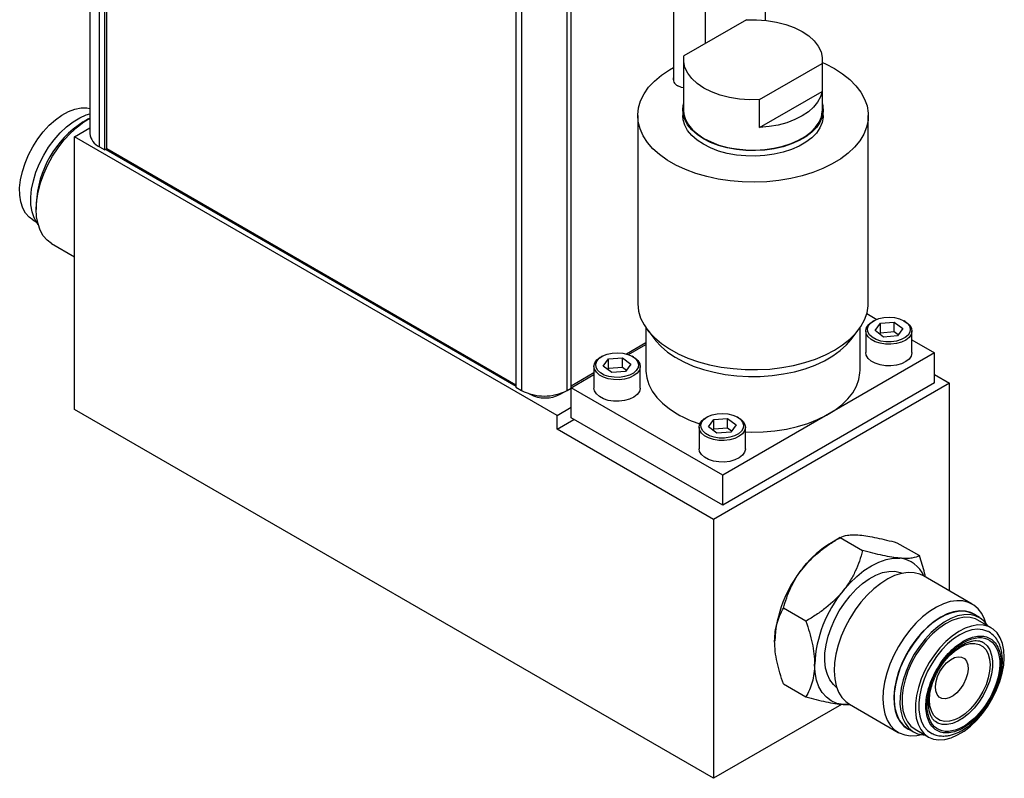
# Model space of a CAD drawing. Header units: millimetres. Extents: x 724 to 1561, y 449 to 1015.
# Tile 6 of 7: x 1415 to 1561, y 631 to 744. Entities that reach past the tile are written whole.
import ezdxf

# ---------------------------------------------------------------- set-up
doc = ezdxf.new("R2010")
doc.units = ezdxf.units.MM
doc.header["$LTSCALE"] = 5

msp = doc.modelspace()

# ---------------------------------------------------------------- linework, layer by layer
at = {"color": 7, "linetype": 'Continuous', "lineweight": 25}
for p, q in [((1425.27, 835.53), (1425.27, 726.65)), ((1426.67, 724.7), (1426.67, 833.58)), ((1427.5, 724.21), (1427.5, 833.1)), ((1427.77, 724.37), (1427.77, 833.26)), ((1488.44, 797.92), (1488.44, 689.03)), ((1489.28, 797.44), (1489.28, 688.55)), ((1496.03, 688.55), (1496.03, 797.44)), ((1496.62, 688.89), (1496.62, 797.78)), ((1525.45, 743.44), (1525.45, 754.35)), ((1511.81, 748.21), (1511.81, 734.4)), ((1516.57, 740.02), (1516.57, 748.21)), ((1522.62, 743.51), (1513.36, 738.16)), ((1513.31, 737.6), (1513.31, 730.13)), ((1533.89, 730.13), (1533.89, 737.6)), ((1524.59, 731.68), (1533.84, 737.03)), ((1533.84, 737.03), (1533.84, 732.88)), ((1524.59, 727.54), (1533.84, 732.88)), ((1524.59, 727.54), (1524.59, 731.68)), ((1513.19, 730.13), (1513.19, 729.3)), ((1534.02, 729.3), (1534.02, 730.13)), ((1425.08, 728.82), (1424.27, 728.36)), ((1506.51, 729.3), (1506.51, 701.51)), ((1540.7, 701.51), (1540.7, 729.3)), ((1422.98, 726.18), (1425.27, 727.5)), ((1422.98, 685.76), (1422.98, 726.18)), ((1494.54, 684.86), (1422.98, 726.18)), ((1426.67, 724.7), (1427.5, 724.21)), ((1427.77, 724.37), (1427.5, 724.21)), ((1427.65, 724.3), (1488.44, 689.2)), ((1488.44, 689.35), (1427.77, 724.37)), ((1417.31, 716.31), (1417.31, 715.37)), ((1416.78, 713.87), (1417.29, 713.57)), ((1419.59, 710.35), (1422.98, 708.39)), ((1540.48, 699.95), (1541.96, 699.1)), ((1541.51, 698.88), (1541.33, 698.78)), ((1541.7, 697.43), (1542.49, 698.53)), ((1542.49, 698.53), (1544.54, 698.69)), ((1542.49, 697.07), (1542.49, 698.53)), ((1544.54, 698.69), (1545.8, 697.74)), ((1544.54, 697.23), (1544.54, 698.69)), ((1546.18, 698.78), (1546, 698.88)), ((1507.73, 697.85), (1507.73, 691.55)), ((1508, 697.48), (1509.11, 696.04)), ((1538.09, 696.04), (1539.21, 697.48)), ((1539.48, 691.55), (1539.48, 697.85)), ((1540.32, 697.38), (1540.32, 694.19)), ((1542.96, 696.48), (1541.7, 697.43)), ((1542.49, 697.07), (1542.38, 696.92)), ((1544.54, 697.23), (1542.49, 697.07)), ((1545.01, 696.64), (1542.96, 696.48)), ((1545.12, 696.79), (1544.54, 697.23)), ((1545.8, 697.74), (1545.01, 696.64)), ((1547.18, 694.19), (1547.18, 697.38)), ((1507.73, 695.61), (1504.86, 693.96)), ((1505.16, 693.87), (1507.73, 695.35)), ((1547.18, 696.08), (1550.54, 694.14)), ((1501.2, 693.62), (1501.02, 693.51)), ((1505.87, 693.51), (1505.69, 693.62)), ((1550.54, 694.14), (1519.11, 676)), ((1550.54, 689.69), (1550.54, 694.14)), ((1501.4, 692.16), (1502.19, 693.27)), ((1502.66, 691.22), (1501.4, 692.16)), ((1502.19, 693.27), (1504.24, 693.42)), ((1502.19, 691.8), (1502.19, 693.27)), ((1504.24, 693.42), (1505.5, 692.48)), ((1504.24, 691.96), (1504.24, 693.42)), ((1505.5, 692.48), (1504.71, 691.37)), ((1500.02, 691.17), (1496.62, 689.2)), ((1496.66, 688.96), (1500.02, 690.9)), ((1500.02, 692.11), (1500.02, 688.92)), ((1502.19, 691.8), (1502.08, 691.65)), ((1504.24, 691.96), (1502.19, 691.8)), ((1504.71, 691.37), (1502.66, 691.22)), ((1504.82, 691.53), (1504.24, 691.96)), ((1506.88, 688.92), (1506.88, 692.11)), ((1550.54, 690.91), (1552.73, 689.64)), ((1552.73, 689.64), (1517.73, 669.43)), ((1550.54, 689.69), (1519.11, 671.54)), ((1552.73, 658.84), (1552.73, 689.64)), ((1488.44, 689.03), (1489.28, 688.55)), ((1490.4, 688.07), (1490.54, 687.99)), ((1495.03, 687.99), (1495.67, 688.36)), ((1496.03, 688.55), (1496.62, 688.89)), ((1496.62, 688.91), (1496.66, 688.94)), ((1519.11, 676), (1496.66, 688.96)), ((1496.66, 684.5), (1496.66, 688.96)), ((1517.73, 631.06), (1422.98, 685.76)), ((1494.54, 684.86), (1496.66, 686.09)), ((1494.54, 682.82), (1494.54, 684.86)), ((1494.54, 682.82), (1497.05, 684.27)), ((1519.11, 671.54), (1496.66, 684.5)), ((1516.79, 684.62), (1516.61, 684.51)), ((1516.99, 683.16), (1517.78, 684.27)), ((1517.78, 684.27), (1519.83, 684.42)), ((1517.78, 682.8), (1517.78, 684.27)), ((1519.83, 684.42), (1521.09, 683.48)), ((1519.83, 682.96), (1519.83, 684.42)), ((1521.09, 683.48), (1520.3, 682.37)), ((1521.46, 684.51), (1521.28, 684.62)), ((1517.73, 669.43), (1494.54, 682.82)), ((1515.61, 683.11), (1515.61, 679.92)), ((1518.25, 682.22), (1516.99, 683.16)), ((1517.78, 682.8), (1517.67, 682.65)), ((1519.83, 682.96), (1517.78, 682.8)), ((1520.3, 682.37), (1518.25, 682.22)), ((1520.41, 682.53), (1519.83, 682.96)), ((1522.47, 679.92), (1522.47, 683.11)), ((1519.11, 671.54), (1519.11, 676)), ((1517.73, 669.43), (1517.73, 631.06)), ((1536.53, 666.74), (1535.23, 665.99)), ((1536.54, 666.74), (1539.86, 664.82)), ((1544.95, 665.99), (1548.28, 664.07)), ((1556.12, 656.89), (1548.9, 661.06)), ((1531.44, 654.35), (1528.12, 656.27)), ((1557.18, 654.89), (1556.33, 655.38)), ((1558.94, 653.36), (1556.96, 654.5)), ((1528.12, 645.04), (1531.44, 643.12)), ((1536.72, 642.02), (1517.73, 631.06)), ((1536.95, 642), (1538.05, 641.96)), ((1537.91, 642.04), (1545.14, 637.86)), ((1546.55, 638.44), (1547.41, 637.95)), ((1547.63, 638.33), (1549.6, 637.19)), ((1549.96, 637.8), (1550.19, 637.7))]:
    msp.add_line(p, q, dxfattribs=at)
at = {"color": 8, "linetype": 'Continuous', "lineweight": 25}
for p, q in [((1490.54, 688.03), (1490.54, 687.99)), ((1495.03, 687.99), (1495.03, 688.11))]:
    msp.add_line(p, q, dxfattribs=at)
at = {"color": 7, "linetype": 'Continuous', "lineweight": 25, "flags": 128}
for points in [[(1522.62, 743.51), (1524.12, 743.53), (1525.62, 743.42), (1527.08, 743.18), (1528.46, 742.83), (1529.73, 742.36), (1530.88, 741.79), (1531.86, 741.13), (1532.67, 740.4), (1533.28, 739.6), (1533.69, 738.76), (1533.87, 737.9), (1533.84, 737.03)], [(1524.59, 731.68), (1523.08, 731.66), (1521.58, 731.77), (1520.12, 732.01), (1518.75, 732.36), (1517.47, 732.83), (1516.33, 733.4), (1515.34, 734.06), (1514.53, 734.79), (1513.92, 735.59), (1513.51, 736.43), (1513.33, 737.29), (1513.36, 738.16)], [(1535.69, 736.28), (1536.9, 735.5), (1537.97, 734.64), (1538.87, 733.73), (1539.6, 732.77), (1540.15, 731.77), (1540.51, 730.74), (1540.68, 729.69), (1540.66, 728.64), (1540.44, 727.6), (1540.03, 726.58), (1539.44, 725.58), (1538.66, 724.63), (1537.72, 723.74), (1536.61, 722.9), (1535.36, 722.14), (1533.98, 721.46), (1532.47, 720.86), (1530.87, 720.37), (1529.19, 719.97), (1527.44, 719.68), (1525.64, 719.5), (1523.83, 719.43), (1522.01, 719.47), (1520.21, 719.63), (1518.45, 719.89), (1516.75, 720.26), (1515.12, 720.73), (1513.59, 721.3), (1512.17, 721.96), (1510.89, 722.7), (1509.74, 723.52), (1508.76, 724.4), (1507.94, 725.34), (1507.3, 726.33), (1506.85, 727.34), (1506.58, 728.38), (1506.51, 729.43), (1506.63, 730.48), (1506.94, 731.51), (1507.44, 732.52), (1508.13, 733.5), (1508.99, 734.42), (1510.02, 735.29), (1511.2, 736.09), (1511.81, 736.44)], [(1533.89, 737.18), (1534.34, 736.98), (1535.69, 736.28)], [(1513.31, 733.41), (1513.02, 733.49), (1512.46, 733.73)], [(1533.84, 732.88), (1533.61, 732.07), (1533.19, 731.29), (1532.58, 730.55), (1531.81, 729.87), (1530.88, 729.25), (1529.81, 728.71), (1528.62, 728.26), (1527.34, 727.91), (1525.98, 727.67), (1524.59, 727.54)], [(1415.73, 714.85), (1415.31, 715.6), (1415.02, 716.5), (1414.87, 717.51), (1414.85, 718.62), (1414.98, 719.79), (1415.25, 721.02), (1415.65, 722.26), (1416.17, 723.5), (1416.8, 724.7), (1417.54, 725.85), (1418.35, 726.91), (1419.24, 727.87), (1420.16, 728.7), (1421.12, 729.38), (1422.08, 729.91), (1423.03, 730.27), (1423.95, 730.45), (1424.81, 730.46), (1425.27, 730.38)], [(1533.89, 731.07), (1533.96, 730.74), (1534.01, 729.92), (1533.86, 729.11), (1533.53, 728.31), (1533.01, 727.55), (1532.31, 726.83), (1531.45, 726.18), (1530.45, 725.6), (1529.31, 725.1), (1528.07, 724.7), (1526.75, 724.4), (1525.37, 724.2), (1523.96, 724.12), (1522.54, 724.15), (1521.14, 724.29), (1519.78, 724.54), (1518.5, 724.89), (1517.31, 725.34), (1516.24, 725.88), (1515.3, 726.5), (1514.52, 727.18), (1513.91, 727.92), (1513.48, 728.71), (1513.24, 729.51), (1513.19, 730.33), (1513.31, 731.07)], [(1513.31, 730.13), (1513.37, 729.52), (1513.61, 728.72), (1514.03, 727.95), (1514.63, 727.22), (1515.4, 726.54), (1516.33, 725.93), (1517.39, 725.4), (1518.56, 724.95), (1519.83, 724.6), (1521.17, 724.36), (1522.55, 724.22), (1523.95, 724.19), (1525.35, 724.28), (1526.71, 724.47), (1528.02, 724.77), (1529.24, 725.16), (1530.36, 725.65), (1531.35, 726.23), (1532.2, 726.87), (1532.89, 727.58), (1533.41, 728.33), (1533.74, 729.12), (1533.88, 729.93), (1533.89, 730.13)], [(1417.59, 713.15), (1417.43, 713.37), (1417, 714.14), (1416.7, 715.05), (1416.53, 716.08), (1416.51, 717.21), (1416.63, 718.41), (1416.88, 719.65), (1417.27, 720.93), (1417.79, 722.2), (1418.41, 723.44), (1419.14, 724.62), (1419.96, 725.73), (1420.85, 726.74), (1421.79, 727.63), (1422.76, 728.38), (1423.75, 728.98), (1424.73, 729.41), (1425.27, 729.58)], [(1418.35, 711.49), (1417.9, 712.3), (1417.57, 713.25), (1417.37, 714.31), (1417.31, 715.47), (1417.4, 716.71), (1417.61, 718.01), (1417.96, 719.34), (1418.44, 720.68), (1419.04, 722), (1419.74, 723.29), (1420.54, 724.52), (1421.42, 725.66), (1422.37, 726.7), (1423.36, 727.61), (1424.39, 728.39), (1425.27, 728.93)], [(1534.02, 729.3), (1534.01, 729.09), (1533.86, 728.28), (1533.53, 727.48), (1533.01, 726.72), (1532.31, 726), (1531.45, 725.35), (1530.45, 724.77), (1529.31, 724.27), (1528.07, 723.87), (1526.75, 723.57), (1525.37, 723.37), (1523.96, 723.29), (1522.54, 723.32), (1521.14, 723.46), (1519.78, 723.71), (1518.5, 724.06), (1517.31, 724.51), (1516.24, 725.05), (1515.3, 725.67), (1514.52, 726.35), (1513.91, 727.09), (1513.48, 727.88), (1513.24, 728.68), (1513.19, 729.3)], [(1416.78, 713.87), (1416.27, 714.24), (1415.73, 714.85)], [(1419.59, 710.35), (1418.93, 710.83), (1418.35, 711.49)], [(1506.51, 701.51), (1506.51, 701.38), (1506.63, 700.33), (1506.94, 699.29), (1507.44, 698.28), (1508.13, 697.31), (1508.99, 696.39), (1510.02, 695.52), (1511.2, 694.72), (1512.52, 694), (1513.96, 693.36), (1515.52, 692.81), (1517.16, 692.37), (1518.88, 692.02), (1520.66, 691.79), (1522.46, 691.66), (1524.28, 691.65), (1526.1, 691.74), (1527.88, 691.95), (1529.61, 692.27), (1531.28, 692.69), (1532.86, 693.21), (1534.34, 693.83), (1535.69, 694.53)], [(1535.69, 694.53), (1536.9, 695.31), (1537.97, 696.16), (1538.87, 697.07), (1539.6, 698.04), (1540.15, 699.04), (1540.51, 700.07), (1540.68, 701.11), (1540.7, 701.51)], [(1546.18, 698.78), (1546.39, 698.65), (1546.84, 698.25), (1547.11, 697.8), (1547.18, 697.32), (1547.06, 696.85), (1546.74, 696.41), (1546.25, 696.02), (1545.62, 695.72), (1544.87, 695.51), (1544.06, 695.41), (1543.24, 695.42), (1542.44, 695.55), (1541.72, 695.79), (1541.12, 696.11), (1540.67, 696.51), (1540.4, 696.96), (1540.33, 697.44), (1540.45, 697.91), (1540.77, 698.35), (1541.26, 698.74), (1541.33, 698.78)], [(1542.54, 695.89), (1541.85, 696.12), (1541.28, 696.44), (1540.86, 696.83), (1540.63, 697.27), (1540.59, 697.73), (1540.75, 698.18), (1541.1, 698.59), (1541.62, 698.94), (1542.27, 699.21), (1543.01, 699.37), (1543.8, 699.42), (1544.59, 699.36), (1545.32, 699.18), (1545.96, 698.9), (1546.46, 698.55), (1546.79, 698.13), (1546.92, 697.67), (1546.86, 697.22), (1546.6, 696.78), (1546.17, 696.4), (1545.58, 696.09), (1544.88, 695.87), (1544.1, 695.77), (1543.31, 695.77), (1542.54, 695.89)], [(1509.11, 696.04), (1509.15, 695.99), (1509.96, 695.09), (1510.94, 694.25), (1512.07, 693.48), (1513.34, 692.79), (1514.74, 692.18), (1516.24, 691.66), (1517.83, 691.25), (1519.49, 690.93), (1521.2, 690.72), (1522.95, 690.63), (1524.69, 690.64), (1526.43, 690.77), (1528.13, 691), (1529.78, 691.34), (1531.35, 691.78), (1532.83, 692.32), (1534.19, 692.96), (1535.43, 693.67), (1536.52, 694.46), (1537.46, 695.31), (1538.09, 696.04)], [(1502.24, 690.63), (1501.54, 690.85), (1500.97, 691.17), (1500.56, 691.57), (1500.32, 692), (1500.28, 692.46), (1500.45, 692.91), (1500.8, 693.33), (1501.31, 693.68), (1501.96, 693.94), (1502.71, 694.1), (1503.5, 694.15), (1504.29, 694.09), (1505.02, 693.91), (1505.66, 693.64), (1506.16, 693.28), (1506.48, 692.86), (1506.62, 692.41), (1506.56, 691.95), (1506.3, 691.51), (1505.86, 691.13), (1505.28, 690.82), (1504.57, 690.61), (1503.8, 690.5), (1503, 690.51), (1502.24, 690.63)], [(1542.44, 692.36), (1541.72, 692.59), (1541.12, 692.92), (1540.67, 693.32), (1540.4, 693.77), (1540.32, 694.19)], [(1547.18, 694.19), (1547.18, 694.13), (1547.06, 693.66), (1546.74, 693.21), (1546.25, 692.83), (1545.62, 692.52), (1544.87, 692.31), (1544.06, 692.21), (1543.24, 692.23), (1542.44, 692.36)], [(1505.87, 693.51), (1506.08, 693.38), (1506.53, 692.98), (1506.8, 692.53), (1506.88, 692.05), (1506.75, 691.58), (1506.44, 691.14), (1505.95, 690.76), (1505.31, 690.45), (1504.57, 690.24), (1503.76, 690.14), (1502.93, 690.16), (1502.14, 690.28), (1501.42, 690.52), (1500.82, 690.84), (1500.37, 691.25), (1500.1, 691.7), (1500.02, 692.17), (1500.15, 692.64), (1500.46, 693.08), (1500.95, 693.47), (1501.02, 693.51)], [(1507.73, 691.55), (1507.73, 691.43), (1507.85, 690.42), (1508.16, 689.43), (1508.66, 688.46), (1509.34, 687.53), (1510.19, 686.65), (1511.21, 685.82), (1512.38, 685.07)], [(1522.47, 682.41), (1523.38, 682.39), (1525.13, 682.43), (1526.86, 682.58), (1528.55, 682.84), (1530.18, 683.21), (1531.73, 683.68), (1533.18, 684.24), (1534.51, 684.9), (1535.72, 685.63), (1536.77, 686.43), (1537.67, 687.3), (1538.39, 688.22), (1538.94, 689.18), (1539.29, 690.17), (1539.46, 691.17), (1539.48, 691.55)], [(1502.14, 687.09), (1501.42, 687.32), (1500.82, 687.65), (1500.37, 688.05), (1500.1, 688.5), (1500.02, 688.92)], [(1506.88, 688.92), (1506.88, 688.86), (1506.75, 688.39), (1506.44, 687.95), (1505.95, 687.56), (1505.31, 687.26), (1504.57, 687.05), (1503.76, 686.95), (1502.93, 686.96), (1502.14, 687.09)], [(1517.83, 681.63), (1517.13, 681.85), (1516.56, 682.17), (1516.15, 682.57), (1515.91, 683), (1515.87, 683.46), (1516.03, 683.91), (1516.38, 684.33), (1516.9, 684.68), (1517.55, 684.94), (1518.3, 685.1), (1519.09, 685.15), (1519.88, 685.09), (1520.61, 684.91), (1521.25, 684.64), (1521.75, 684.28), (1522.07, 683.86), (1522.21, 683.41), (1522.15, 682.95), (1521.89, 682.51), (1521.45, 682.13), (1520.87, 681.82), (1520.16, 681.61), (1519.39, 681.5), (1518.59, 681.51), (1517.83, 681.63)], [(1521.46, 684.51), (1521.67, 684.38), (1522.12, 683.98), (1522.39, 683.53), (1522.47, 683.05), (1522.34, 682.58), (1522.03, 682.14), (1521.54, 681.76), (1520.9, 681.45), (1520.16, 681.24), (1519.35, 681.14), (1518.52, 681.16), (1517.73, 681.28), (1517.01, 681.52), (1516.41, 681.85), (1515.96, 682.25), (1515.69, 682.7), (1515.61, 683.17), (1515.74, 683.64), (1516.05, 684.08), (1516.54, 684.47), (1516.61, 684.51)], [(1517.73, 678.09), (1517.01, 678.32), (1516.41, 678.65), (1515.96, 679.05), (1515.69, 679.5), (1515.61, 679.92)], [(1522.47, 679.92), (1522.47, 679.86), (1522.34, 679.39), (1522.03, 678.95), (1521.54, 678.56), (1520.9, 678.26), (1520.16, 678.05), (1519.35, 677.95), (1518.52, 677.96), (1517.73, 678.09)], [(1536.95, 658.83), (1537.94, 659.97), (1538.98, 660.98), (1540.06, 661.85), (1541.16, 662.57), (1542.26, 663.12), (1543.34, 663.49), (1544.38, 663.69), (1545.37, 663.69)], [(1535.17, 653.38), (1535.72, 654.64), (1536.39, 655.87), (1537.15, 657.03), (1537.99, 658.11), (1538.9, 659.08), (1539.85, 659.93), (1540.83, 660.63), (1541.82, 661.17), (1542.79, 661.55), (1543.73, 661.74), (1544.62, 661.76), (1545.43, 661.59), (1545.77, 661.46)], [(1548.9, 661.06), (1548.35, 661.32), (1547.51, 661.53), (1546.6, 661.57), (1545.62, 661.42), (1544.61, 661.1), (1543.58, 660.61), (1542.54, 659.96), (1541.52, 659.16), (1540.53, 658.22), (1539.6, 657.17), (1538.73, 656.01), (1537.94, 654.77), (1537.26, 653.48), (1536.68, 652.15)], [(1558.12, 654.08), (1557.94, 654.63), (1557.53, 655.49), (1556.99, 656.2), (1556.33, 656.75), (1555.58, 657.14), (1554.74, 657.36), (1553.82, 657.39), (1552.85, 657.25), (1551.84, 656.93), (1550.81, 656.44), (1549.77, 655.79), (1548.75, 654.99), (1547.76, 654.05), (1546.83, 652.99), (1545.96, 651.84), (1545.17, 650.6), (1544.49, 649.31), (1543.91, 647.98)], [(1556.87, 655.07), (1556.61, 655.27), (1555.91, 655.64), (1555.13, 655.85), (1554.27, 655.88), (1553.36, 655.74), (1552.41, 655.42), (1551.44, 654.94), (1550.47, 654.31), (1549.52, 653.52), (1548.61, 652.61), (1547.76, 651.59), (1546.97, 650.48), (1546.27, 649.3), (1545.67, 648.07), (1545.19, 646.82), (1544.83, 645.57), (1544.59, 644.35), (1544.49, 643.18), (1544.52, 642.07), (1544.69, 641.07), (1544.99, 640.18), (1545.42, 639.41), (1545.96, 638.8), (1546.61, 638.34), (1547.09, 638.13)], [(1556.33, 655.38), (1555.72, 655.65), (1554.9, 655.82), (1554.01, 655.81), (1553.07, 655.61), (1552.1, 655.24), (1551.11, 654.69), (1550.13, 653.99), (1549.18, 653.15), (1548.27, 652.18), (1547.43, 651.1), (1546.67, 649.93), (1546.01, 648.71), (1545.45, 647.44)], [(1558.42, 653.66), (1557.93, 654.3), (1557.3, 654.82), (1556.57, 655.16), (1555.75, 655.33), (1554.87, 655.31), (1553.93, 655.12), (1552.95, 654.74), (1551.97, 654.2), (1550.99, 653.5), (1550.03, 652.66), (1549.13, 651.68), (1548.28, 650.61), (1547.52, 649.44), (1546.86, 648.21), (1546.31, 646.95)], [(1556.96, 654.5), (1556.58, 654.69), (1555.8, 654.9), (1554.95, 654.93), (1554.04, 654.77), (1553.1, 654.44), (1552.13, 653.94), (1551.18, 653.28), (1550.24, 652.47), (1549.35, 651.54), (1548.52, 650.49), (1547.77, 649.36), (1547.12, 648.16), (1546.58, 646.93)], [(1536.01, 644.54), (1535.53, 644.96), (1535.01, 645.64), (1534.63, 646.46), (1534.37, 647.41), (1534.25, 648.48), (1534.28, 649.63), (1534.44, 650.85), (1534.74, 652.11), (1535.17, 653.38)], [(1548.55, 645.79), (1548.14, 644.54), (1547.85, 643.31), (1547.69, 642.13), (1547.68, 641.01), (1547.81, 639.98), (1548.08, 639.06), (1548.48, 638.28), (1549, 637.65), (1549.63, 637.18), (1550.37, 636.88), (1551.18, 636.76), (1552.06, 636.82), (1552.99, 637.06), (1553.95, 637.48), (1554.91, 638.06), (1555.86, 638.8), (1556.78, 639.67), (1557.64, 640.67), (1558.43, 641.76), (1559.13, 642.93), (1559.73, 644.15), (1560.21, 645.39), (1560.57, 646.63), (1560.79, 647.84), (1560.87, 648.99), (1560.81, 650.07), (1560.61, 651.04), (1560.28, 651.9), (1559.82, 652.61), (1559.24, 653.16), (1558.55, 653.55), (1557.78, 653.76), (1556.93, 653.79), (1556.02, 653.63), (1555.07, 653.3), (1554.11, 652.8), (1553.15, 652.14), (1552.22, 651.33), (1551.32, 650.4), (1550.5, 649.35), (1549.75, 648.22), (1549.1, 647.02), (1548.55, 645.79)], [(1558.51, 652.8), (1558.42, 652.84), (1557.71, 653.09), (1556.92, 653.16), (1556.07, 653.05), (1555.18, 652.77), (1554.27, 652.33), (1553.36, 651.72), (1552.47, 650.97), (1551.62, 650.1), (1550.83, 649.12), (1550.12, 648.05), (1549.5, 646.92), (1548.98, 645.75)], [(1536.68, 652.15), (1536.22, 650.81), (1535.89, 649.48), (1535.7, 648.2), (1535.64, 646.97), (1535.72, 645.82), (1535.94, 644.77), (1536.29, 643.85), (1536.77, 643.06), (1537.36, 642.43), (1537.91, 642.04)], [(1551.59, 647.89), (1552.03, 648.47), (1552.74, 649.26), (1553.49, 649.93), (1554.27, 650.46), (1555.05, 650.83), (1555.81, 651.03), (1556.52, 651.06), (1557.16, 650.91), (1557.71, 650.59), (1558.16, 650.11), (1558.49, 649.48), (1558.69, 648.73), (1558.76, 647.87), (1558.69, 646.93), (1558.49, 645.94), (1558.16, 644.93), (1557.71, 643.93), (1557.16, 642.97), (1556.52, 642.08), (1555.81, 641.29), (1555.05, 640.62), (1554.27, 640.09), (1553.49, 639.72), (1552.74, 639.52), (1552.03, 639.49), (1551.38, 639.64), (1550.83, 639.96), (1550.38, 640.44), (1550.05, 641.07), (1549.85, 641.82), (1549.78, 642.68), (1549.85, 643.62), (1550.05, 644.61), (1550.29, 645.37)], [(1557.76, 651.18), (1557.82, 651.14), (1558.33, 650.69), (1558.72, 650.08), (1558.98, 649.33), (1559.11, 648.46), (1559.1, 647.51), (1558.95, 646.49), (1558.66, 645.43), (1558.25, 644.37), (1557.72, 643.34), (1557.1, 642.36), (1556.39, 641.47), (1555.63, 640.68), (1554.82, 640.03), (1554, 639.53), (1553.18, 639.19), (1552.4, 639.03), (1551.67, 639.05), (1551.02, 639.25), (1550.79, 639.37)], [(1555.18, 645.78), (1554.83, 645.03), (1554.37, 644.35), (1553.85, 643.75), (1553.27, 643.29), (1552.69, 642.98), (1552.13, 642.84), (1551.62, 642.88), (1551.2, 643.11), (1550.89, 643.5), (1550.7, 644.03), (1550.66, 644.68), (1550.75, 645.4), (1550.98, 646.15), (1551.33, 646.89), (1551.78, 647.58), (1552.31, 648.18), (1552.88, 648.64), (1553.47, 648.95), (1554.03, 649.09), (1554.54, 649.04), (1554.96, 648.82), (1555.27, 648.43), (1555.45, 647.9), (1555.5, 647.25), (1555.41, 646.53), (1555.18, 645.78)], [(1536.95, 642), (1536.03, 642.17), (1535.21, 642.53), (1534.48, 643.07), (1533.87, 643.77), (1533.38, 644.63), (1533.03, 645.63), (1532.81, 646.76), (1532.74, 647.98)], [(1543.91, 647.98), (1543.45, 646.64), (1543.12, 645.31), (1542.93, 644.02), (1542.87, 642.79), (1542.95, 641.65), (1543.17, 640.6), (1543.52, 639.68), (1544, 638.89), (1544.59, 638.25), (1545.3, 637.78), (1546.1, 637.48), (1546.98, 637.35), (1547.92, 637.41), (1548.57, 637.54)], [(1545.45, 647.44), (1545.02, 646.17), (1544.72, 644.91), (1544.56, 643.69), (1544.54, 642.54), (1544.65, 641.48), (1544.91, 640.52), (1545.3, 639.7), (1545.81, 639.03), (1546.44, 638.51), (1546.55, 638.44)], [(1546.31, 646.95), (1545.88, 645.68), (1545.58, 644.42), (1545.41, 643.2), (1545.39, 642.05), (1545.51, 640.99), (1545.76, 640.03), (1546.15, 639.21), (1546.66, 638.53), (1547.29, 638.02), (1548.02, 637.67), (1548.84, 637.51), (1549.09, 637.49)], [(1546.58, 646.93), (1546.16, 645.68), (1545.87, 644.46), (1545.72, 643.27), (1545.71, 642.15), (1545.84, 641.12), (1546.1, 640.21), (1546.5, 639.42), (1547.02, 638.79), (1547.63, 638.33)], [(1548.98, 645.75), (1548.59, 644.57), (1548.32, 643.41), (1548.18, 642.29), (1548.18, 641.23), (1548.32, 640.27), (1548.59, 639.42), (1548.98, 638.7), (1549.5, 638.12), (1550.12, 637.71), (1550.15, 637.69)], [(1537.97, 642.01), (1537.94, 642), (1536.95, 642)]]:
    msp.add_lwpolyline(points, dxfattribs=at)
at = {"color": 7, "linetype": 'Continuous', "lineweight": 25}
for centre, radius, start, end in [((1512.83, 734.74), 1.07, 162.0098, 249.7459), ((1432.38, 715.64), 15.09, 122.5414, 177.464), ((1427.66, 726.88), 2.4, 185.6948, 245.6253), ((1492.66, 695.07), 7.34, 242.6097, 297.3903), ((1492.78, 692.33), 4.88, 242.6097, 297.3903), ((1521.36, 700.91), 18.21, 240.4372, 251.9429), ((1543.24, 652.72), 15.5, 121.1127, 142.0209), ((1544.93, 659.37), 4.34, 22.3977, 84.2547), ((1545.07, 650.56), 18.27, 140.2279, 177.3607), ((1551, 647.14), 18.27, 140.2279, 177.3607)]:
    msp.add_arc(centre, radius, start, end, dxfattribs=at)
for points, knots in [([(1531.02, 662.26), (1531.76, 663.18), (1532.61, 663.99), (1534.02, 665.11), (1534.51, 665.46), (1535.51, 666.13), (1536.02, 666.44), (1536.54, 666.74)], [0, 0, 0, 0, 0.5, 0.5, 0.75, 0.75, 1, 1, 1, 1]), ([(1536.54, 666.74), (1536.81, 666.9), (1537.17, 667.03), (1537.87, 667.13), (1538.13, 667.16), (1538.73, 667.16), (1539.07, 667.15), (1539.44, 667.12)], [0, 0, 0, 0, 0.5, 0.5, 0.75, 0.75, 1, 1, 1, 1]), ([(1539.44, 667.12), (1540.18, 667.05), (1541.03, 666.91), (1542.44, 666.61), (1542.93, 666.5), (1543.92, 666.26), (1544.43, 666.13), (1544.95, 665.99)], [0, 0, 0, 0, 0.5, 0.5, 0.75, 0.75, 1, 1, 1, 1]), ([(1539.86, 664.82), (1539.58, 663.78), (1539.23, 662.76), (1538.53, 661.25), (1538.26, 660.76), (1537.66, 659.78), (1537.32, 659.3), (1536.95, 658.83)], [0, 0, 0, 0, 0.5, 0.5, 0.75, 0.75, 1, 1, 1, 1]), ([(1545.37, 663.69), (1544.63, 663.76), (1543.78, 663.9), (1542.38, 664.2), (1541.89, 664.31), (1540.89, 664.55), (1540.38, 664.68), (1539.86, 664.82)], [0, 0, 0, 0, 0.5, 0.5, 0.75, 0.75, 1, 1, 1, 1]), ([(1548.28, 664.07), (1548, 663.91), (1547.65, 663.78), (1546.94, 663.68), (1546.68, 663.65), (1546.08, 663.65), (1545.74, 663.66), (1545.37, 663.69)], [0, 0, 0, 0, 0.5, 0.5, 0.75, 0.75, 1, 1, 1, 1]), ([(1549.17, 660.9), (1549.14, 661.1), (1548.94, 662.13), (1548.57, 663.2), (1548.28, 664.07)], [0, 0, 0, 0, 0.189505, 1, 1, 1, 1]), ([(1528.12, 656.27), (1528.4, 657.31), (1528.75, 658.33), (1529.45, 659.84), (1529.71, 660.33), (1530.31, 661.31), (1530.65, 661.79), (1531.02, 662.26)], [0, 0, 0, 0, 0.5, 0.5, 0.75, 0.75, 1, 1, 1, 1]), ([(1536.95, 658.83), (1536.21, 657.91), (1535.36, 657.1), (1533.96, 655.98), (1533.47, 655.63), (1532.47, 654.96), (1531.96, 654.65), (1531.44, 654.35)], [0, 0, 0, 0, 0.5, 0.5, 0.75, 0.75, 1, 1, 1, 1]), ([(1526.81, 651.41), (1526.81, 652.39), (1526.95, 653.28), (1527.29, 654.48), (1527.43, 654.87), (1527.75, 655.59), (1527.93, 655.94), (1528.12, 656.27)], [0, 0, 0, 0, 0.5, 0.5, 0.75, 0.75, 1, 1, 1, 1]), ([(1531.44, 654.35), (1531.82, 653.25), (1532.14, 652.16), (1532.49, 650.57), (1532.58, 650.04), (1532.71, 649), (1532.74, 648.48), (1532.74, 647.98)], [0, 0, 0, 0, 0.5, 0.5, 0.75, 0.75, 1, 1, 1, 1]), ([(1550.19, 637.7), (1550.38, 637.61), (1550.8, 637.41), (1551.52, 637.31), (1552.23, 637.33), (1552.88, 637.45), (1553.46, 637.62), (1554.01, 637.85), (1554.65, 638.17), (1555.44, 638.67), (1556.37, 639.43), (1557.33, 640.41), (1558.26, 641.61), (1559.1, 642.98), (1559.78, 644.42), (1560.24, 645.81), (1560.48, 646.94), (1560.59, 647.85), (1560.61, 648.66), (1560.55, 649.52), (1560.36, 650.42), (1560.01, 651.29), (1559.44, 652.15), (1558.88, 652.55), (1558.59, 652.76)], [0, 0, 0, 0, 0.036705, 0.081407, 0.119526, 0.151094, 0.183094, 0.20853, 0.236206, 0.282234, 0.33316, 0.387872, 0.446373, 0.508713, 0.571102, 0.628546, 0.681058, 0.713351, 0.746082, 0.790187, 0.831668, 0.880448, 0.936576, 1, 1, 1, 1]), ([(1528.12, 645.04), (1527.74, 646.14), (1527.41, 647.23), (1527.07, 648.82), (1526.97, 649.35), (1526.85, 650.39), (1526.81, 650.91), (1526.81, 651.41)], [0, 0, 0, 0, 0.5, 0.5, 0.75, 0.75, 1, 1, 1, 1]), ([(1549.99, 645.4), (1549.82, 644.96), (1549.52, 644.05), (1549.26, 642.69), (1549.21, 641.37), (1549.39, 640.16), (1549.8, 639.16), (1550.41, 638.42), (1551.16, 637.95), (1552.01, 637.75), (1552.96, 637.79), (1554.01, 638.1), (1555.13, 638.68), (1556.26, 639.55), (1557.33, 640.64), (1558.28, 641.89), (1559.06, 643.2), (1559.66, 644.53), (1560.1, 645.88), (1560.36, 647.24), (1560.41, 648.56), (1560.23, 649.77), (1559.82, 650.77), (1559.21, 651.51), (1558.46, 651.98), (1557.61, 652.18), (1556.66, 652.14), (1555.61, 651.83), (1554.49, 651.24), (1553.36, 650.38), (1552.29, 649.29), (1551.34, 648.04), (1550.56, 646.73), (1550.16, 645.83), (1549.99, 645.4)], [0, 0, 0, 0, 0.029129, 0.060003, 0.09216, 0.125, 0.15784, 0.189997, 0.220871, 0.25, 0.279129, 0.310003, 0.34216, 0.375, 0.40784, 0.439997, 0.470871, 0.5, 0.529129, 0.560003, 0.59216, 0.625, 0.65784, 0.689997, 0.720871, 0.75, 0.779129, 0.810003, 0.84216, 0.875, 0.90784, 0.939997, 0.970871, 1, 1, 1, 1]), ([(1550.14, 645.38), (1549.43, 643.54), (1549.24, 641.73), (1549.98, 638.97), (1550.88, 638.13), (1553.35, 637.91), (1554.82, 638.54), (1557.58, 640.98), (1558.76, 642.71), (1560.19, 646.39), (1560.38, 648.2), (1559.64, 650.96), (1558.74, 651.8), (1556.27, 652.02), (1554.8, 651.39), (1552.04, 648.95), (1550.86, 647.22), (1550.14, 645.38)], [0, 0, 0, 0, 0.125, 0.125, 0.25, 0.25, 0.375, 0.375, 0.5, 0.5, 0.625, 0.625, 0.75, 0.75, 0.875, 0.875, 1, 1, 1, 1]), ([(1551.12, 647.09), (1551.31, 647.41), (1551.58, 647.85), (1552.03, 648.46), (1552.43, 648.95), (1552.92, 649.49), (1553.45, 649.98), (1554.01, 650.43), (1554.58, 650.81), (1555.15, 651.11), (1555.71, 651.32), (1556.24, 651.45), (1556.74, 651.49), (1557.2, 651.42), (1557.54, 651.33), (1557.7, 651.2), (1557.74, 651.17)], [0, 0, 0, 0, 0.098471, 0.13839, 0.204114, 0.271489, 0.342784, 0.416023, 0.490443, 0.565561, 0.641285, 0.717936, 0.796474, 0.879036, 0.969738, 1, 1, 1, 1]), ([(1532.74, 647.98), (1532.74, 647), (1532.61, 646.12), (1532.26, 644.91), (1532.12, 644.52), (1531.81, 643.8), (1531.63, 643.45), (1531.44, 643.12)], [0, 0, 0, 0, 0.5, 0.5, 0.75, 0.75, 1, 1, 1, 1]), ([(1550.81, 639.37), (1550.7, 639.44), (1550.46, 639.59), (1550.17, 639.97), (1549.91, 640.46), (1549.74, 641.05), (1549.65, 641.71), (1549.64, 642.45), (1549.71, 643.23), (1549.87, 644.02), (1550.08, 644.77), (1550.32, 645.44), (1550.59, 646.07), (1550.85, 646.61), (1551.05, 646.96), (1551.12, 647.09)], [0, 0, 0, 0, 0.079069, 0.174498, 0.264062, 0.351317, 0.437685, 0.523386, 0.608234, 0.691022, 0.767925, 0.834534, 0.890811, 0.959132, 1, 1, 1, 1]), ([(1531.44, 643.12), (1532.48, 642.84), (1533.48, 642.6), (1534.87, 642.3), (1535.32, 642.22), (1536.17, 642.08), (1536.58, 642.03), (1536.95, 642)], [0, 0, 0, 0, 0.5, 0.5, 0.75, 0.75, 1, 1, 1, 1])]:
    msp.add_open_spline(points, degree=3, knots=knots, dxfattribs=at)

doc.saveas('drawing.dxf')
